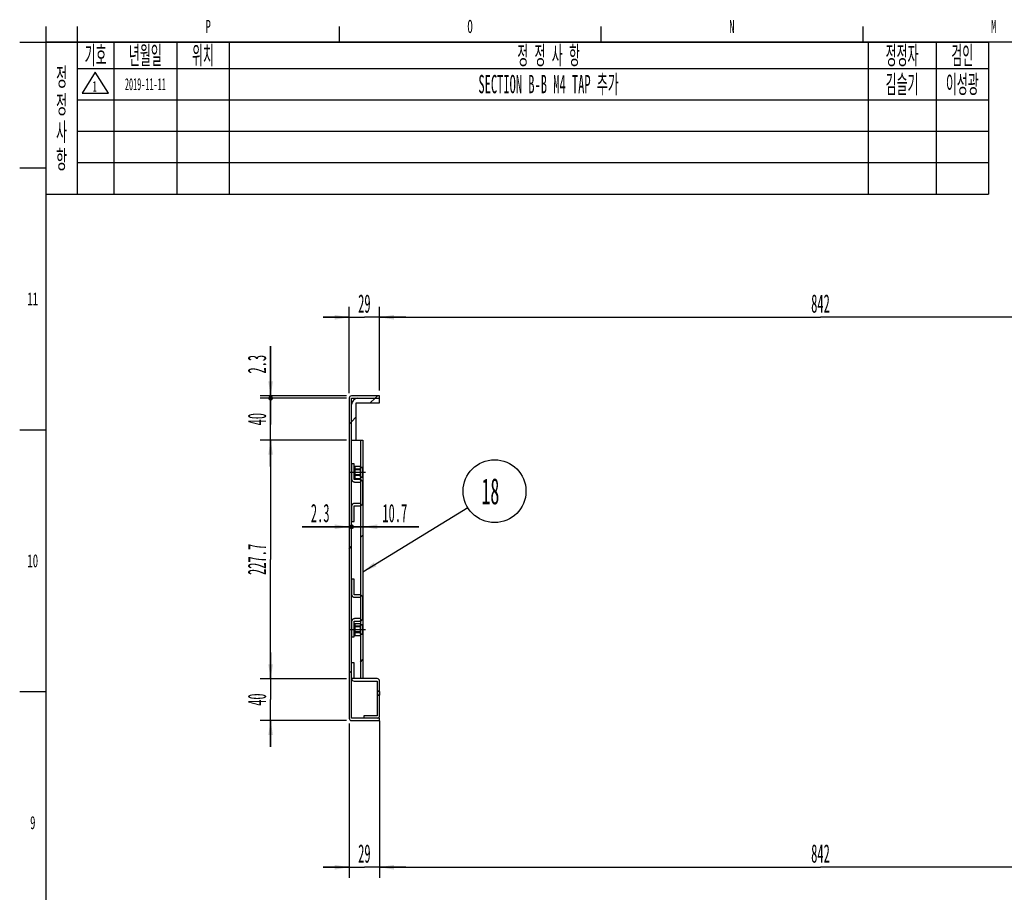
# Model space of a CAD drawing. Header units: millimetres. Extents: x 0 to 839, y 0 to 593.
# Tile 6 of 11: x 20 to 208, y 422 to 588. Entities that reach past the tile are written whole.
import ezdxf

# ---------------------------------------------------------------- set-up
doc = ezdxf.new("R2010")
doc.units = ezdxf.units.MM
doc.header["$LTSCALE"] = 46.255
doc.linetypes.add('CENTER', pattern=[0.6, 0.375, -0.075, 0.075, -0.075])
doc.linetypes.add('HIDDEN', pattern=[0.2, 0.1, -0.1])
doc.layers.get('0').update_dxf_attribs({"linetype": 'CONTINUOUS'})
for name, color, linetype in [('02___PRT_ALL_AXES', 7, 'CONTINUOUS'), ('3_DATUM_AXES', 7, 'CONTINUOUS'), ('ALL_AXIS', 7, 'CONTINUOUS'), ('ALL_ROUND', 7, 'CONTINUOUS'), ('DEFAULT_2', 8, 'HIDDEN')]:
    doc.layers.add(name, color=color, linetype=linetype)
doc.styles.get("Standard").update_dxf_attribs({"font": 'txt', "width": 0.5})
doc.styles.add('TEXTSTYLE_2', font='txt', dxfattribs={"width": 0.6})
doc.dimstyles.new('DIMSTYLE_4', dxfattribs={"dimtxt": 3.5, "dimasz": 2.76, "dimexe": 2, "dimexo": 1, "dimgap": 0.875, "dimtad": 1, "dimdec": 3, "dimlfac": 5, "dimdsep": 46, "dimtxsty": 'Standard', "dimblk": '_FILLED', "dimblk1": '_FILLED', "dimblk2": '_FILLED', "dimcen": 0.09, "dimadec": 3, "dimazin": 2, "dimtp": 0.3, "dimtm": 0.3, "dimtfac": 1, "dimtdec": 3, "dimtofl": 0, "dimtmove": 0, "dimatfit": 3, "dimldrblk": '_FILLED', "dimfxl": 0, "dimtolj": 1, "dimarcsym": 0})
doc.dimstyles.new('DIMSTYLE_5', dxfattribs={"dimtxt": 3.5, "dimasz": 2.76, "dimexe": 2, "dimexo": 1, "dimgap": 0.875, "dimtad": 1, "dimdec": 3, "dimlfac": 5, "dimdsep": 46, "dimtxsty": 'Standard', "dimblk": '_FILLED', "dimblk1": '_FILLED', "dimblk2": '_FILLED', "dimcen": 0.09, "dimadec": 3, "dimazin": 2, "dimtp": 0.1, "dimtm": 0.1, "dimtfac": 1, "dimtdec": 3, "dimtofl": 0, "dimtmove": 0, "dimatfit": 3, "dimldrblk": '_FILLED', "dimfxl": 0, "dimtolj": 1, "dimarcsym": 0})
doc.dimstyles.new('DIMSTYLE_6', dxfattribs={"dimtxt": 3.5, "dimasz": 2.76, "dimexe": 2, "dimexo": 1, "dimgap": 0.875, "dimtad": 1, "dimdec": 3, "dimlfac": 5, "dimdsep": 46, "dimtxsty": 'Standard', "dimblk": '_FILLED', "dimblk1": '_FILLED', "dimblk2": '_FILLED', "dimcen": 0.09, "dimadec": 3, "dimazin": 2, "dimtp": 0.2, "dimtm": 0.2, "dimtfac": 1, "dimtdec": 3, "dimtofl": 0, "dimtmove": 0, "dimatfit": 3, "dimldrblk": '_FILLED', "dimfxl": 0, "dimtolj": 1, "dimarcsym": 0})
doc.dimstyles.new('DIMSTYLE_7', dxfattribs={"dimtxt": 3.5, "dimasz": 2.76, "dimexe": 2, "dimexo": 1, "dimgap": 0.875, "dimtad": 1, "dimdec": 3, "dimlfac": 5, "dimdsep": 46, "dimtxsty": 'Standard', "dimblk": '_FILLED', "dimblk1": '_FILLED', "dimblk2": '_FILLED', "dimcen": 0.09, "dimadec": 3, "dimazin": 2, "dimtp": 0.5, "dimtm": 0.5, "dimtfac": 1, "dimtdec": 3, "dimtofl": 0, "dimtmove": 0, "dimatfit": 3, "dimldrblk": '_FILLED', "dimfxl": 0, "dimtolj": 1, "dimarcsym": 0})
doc.dimstyles.new('DIMSTYLE_8', dxfattribs={"dimtxt": 3.5, "dimasz": 2.76, "dimexe": 2, "dimexo": 1, "dimgap": 0.875, "dimtad": 1, "dimdec": 3, "dimlfac": 5, "dimdsep": 46, "dimtxsty": 'Standard', "dimblk": '_FILLED', "dimblk1": '_FILLED', "dimblk2": '_FILLED', "dimcen": 0.09, "dimadec": 3, "dimazin": 2, "dimtp": 0.8, "dimtm": 0.8, "dimtfac": 1, "dimtdec": 3, "dimtofl": 0, "dimtmove": 0, "dimatfit": 3, "dimldrblk": '_FILLED', "dimfxl": 0, "dimtolj": 1, "dimarcsym": 0})
doc.dimstyles.get("Standard").update_dxf_attribs({"dimtxt": 3.5, "dimasz": 2.76, "dimexe": 2, "dimexo": 1, "dimtad": 1, "dimdec": 3, "dimdsep": 46, "dimtxsty": 'Standard', "dimblk": '_FILLED', "dimblk1": '_FILLED', "dimblk2": '_FILLED', "dimcen": 0.09, "dimadec": 3, "dimazin": 2, "dimtol": 1, "dimtp": 0.001, "dimtm": 0.001, "dimtfac": 1, "dimtdec": 3, "dimtofl": 0, "dimtmove": 0, "dimatfit": 3, "dimldrblk": '_FILLED', "dimfxl": 0, "dimtolj": 1, "dimarcsym": 0})
pattern_1 = [(45, (0, 0), (-11.89354, 11.89354), [])]

# ---------------------------------------------------------------- blocks, each defined once
blk = doc.blocks.new('_FILLED')
at = {"color": 0, "linetype": 'ByBlock'}
blk.add_solid([(0, 0), (-1, 0.163), (-1, -0.163)], dxfattribs=at)
blk = doc.blocks.new('*D36')
at = {"color": 2, "linetype": 'Continuous'}
for p, q in [((88.72, 453.48), (88.72, 424.48)), ((257.12, 453.48), (257.12, 424.48)), ((88.72, 426.48), (172.92, 426.48)), ((257.12, 426.48), (172.92, 426.48))]:
    blk.add_line(p, q, dxfattribs=at)
at = {"color": 2, "linetype": 'Continuous', "xscale": 2.76, "yscale": 2.76, "zscale": 2.76, "rotation": 180}
blk.add_blockref('_FILLED', (88.72, 426.48), dxfattribs=at)
at = {"color": 2, "linetype": 'Continuous', "xscale": 2.76, "yscale": 2.76, "zscale": 2.76}
blk.add_blockref('_FILLED', (257.12, 426.48), dxfattribs=at)
at = {"color": 2, "linetype": 'Continuous', "insert": (172.92, 430.86), "char_height": 3.5, "width": 5.25, "attachment_point": 2, "line_spacing_factor": 0.9}
blk.add_mtext('842', dxfattribs=at)
blk = doc.blocks.new('*D72')
at = {"color": 2, "linetype": 'Continuous'}
for p, q in [((82.92, 517.02), (82.92, 533.48)), ((88.72, 517.48), (88.72, 533.48)), ((82.92, 531.48), (77.92, 531.48)), ((77.92, 531.48), (85.82, 531.48)), ((93.72, 531.48), (85.82, 531.48)), ((88.72, 531.48), (93.72, 531.48))]:
    blk.add_line(p, q, dxfattribs=at)
at = {"color": 2, "linetype": 'Continuous', "xscale": 2.76, "yscale": 2.76, "zscale": 2.76}
blk.add_blockref('_FILLED', (82.92, 531.48), dxfattribs=at)
at = {"color": 2, "linetype": 'Continuous', "xscale": 2.76, "yscale": 2.76, "zscale": 2.76, "rotation": 180}
blk.add_blockref('_FILLED', (88.72, 531.48), dxfattribs=at)
at = {"color": 2, "linetype": 'Continuous', "insert": (85.82, 535.86), "char_height": 3.5, "width": 3.5, "attachment_point": 2, "line_spacing_factor": 0.9}
blk.add_mtext('29', dxfattribs=at)
blk = doc.blocks.new('*D73')
at = {"color": 2, "linetype": 'Continuous'}
for p, q in [((88.72, 517.48), (88.72, 533.48)), ((257.12, 517.48), (257.12, 533.48)), ((88.72, 531.48), (172.92, 531.48)), ((257.12, 531.48), (172.92, 531.48))]:
    blk.add_line(p, q, dxfattribs=at)
at = {"color": 2, "linetype": 'Continuous', "xscale": 2.76, "yscale": 2.76, "zscale": 2.76, "rotation": 180}
blk.add_blockref('_FILLED', (88.72, 531.48), dxfattribs=at)
at = {"color": 2, "linetype": 'Continuous', "xscale": 2.76, "yscale": 2.76, "zscale": 2.76}
blk.add_blockref('_FILLED', (257.12, 531.48), dxfattribs=at)
at = {"color": 2, "linetype": 'Continuous', "insert": (172.92, 535.86), "char_height": 3.5, "width": 5.25, "attachment_point": 2, "line_spacing_factor": 0.9}
blk.add_mtext('842', dxfattribs=at)
blk = doc.blocks.new('_DOT')
at = {"color": 0, "linetype": 'ByBlock'}
blk.add_line((-0.163, 0), (-1, 0), dxfattribs=at)
at = {"color": 0, "linetype": 'ByBlock', "const_width": 0.163}
blk.add_lwpolyline([(-0.082, 0, 1), (0.082, 0, 1)], format="xyb", close=True, dxfattribs=at)
blk = doc.blocks.new('*D75')
at = {"color": 2, "linetype": 'Continuous'}
for p, q in [((67.92, 516.48), (67.92, 525.98)), ((67.92, 525.98), (67.92, 516.25)), ((82.38, 516.48), (65.92, 516.48)), ((82.38, 516.02), (65.92, 516.02)), ((67.92, 511.02), (67.92, 516.25)), ((67.92, 516.02), (67.92, 511.02))]:
    blk.add_line(p, q, dxfattribs=at)
at = {"color": 2, "linetype": 'Continuous', "xscale": 2.76, "yscale": 2.76, "zscale": 2.76}
for name, p, rotation in [('_FILLED', (67.92, 516.48), 270), ('_DOT', (67.92, 516.02), 90)]:
    blk.add_blockref(name, p, dxfattribs=dict(at, rotation=rotation))
at = {"color": 2, "linetype": 'Continuous', "insert": (63.55, 520.73), "char_height": 3.5, "width": 5.25, "attachment_point": 1, "rotation": 90, "line_spacing_factor": 0.9}
blk.add_mtext('2.3', dxfattribs=at)
blk = doc.blocks.new('*D76')
at = {"color": 2, "linetype": 'Continuous'}
for p, q in [((67.92, 516.02), (67.92, 521.02)), ((67.92, 521.02), (67.92, 512.02)), ((82.38, 516.02), (65.92, 516.02)), ((67.92, 503.02), (67.92, 512.02)), ((82.38, 508.02), (65.92, 508.02)), ((67.92, 508.02), (67.92, 503.02))]:
    blk.add_line(p, q, dxfattribs=at)
at = {"color": 2, "linetype": 'Continuous', "xscale": 2.76, "yscale": 2.76, "zscale": 2.76}
for name, p, rotation in [('_DOT', (67.92, 516.02), 270), ('_FILLED', (67.92, 508.02), 90)]:
    blk.add_blockref(name, p, dxfattribs=dict(at, rotation=rotation))
at = {"color": 2, "linetype": 'Continuous', "insert": (63.55, 512.02), "char_height": 3.5, "width": 3.5, "attachment_point": 2, "rotation": 90, "line_spacing_factor": 0.9}
blk.add_mtext('40', dxfattribs=at)
blk = doc.blocks.new('*D77')
at = {"color": 2, "linetype": 'Continuous'}
for p, q in [((82.38, 508.02), (65.92, 508.02)), ((67.92, 508.02), (67.92, 485.25)), ((67.92, 462.48), (67.92, 485.25)), ((82.38, 462.48), (65.92, 462.48))]:
    blk.add_line(p, q, dxfattribs=at)
at = {"color": 2, "linetype": 'Continuous', "xscale": 2.76, "yscale": 2.76, "zscale": 2.76}
for p, rotation in [((67.92, 508.02), 90), ((67.92, 462.48), 270)]:
    blk.add_blockref('_FILLED', p, dxfattribs=dict(at, rotation=rotation))
at = {"color": 2, "linetype": 'Continuous', "insert": (63.55, 485.25), "char_height": 3.5, "width": 8.75, "attachment_point": 2, "rotation": 90, "line_spacing_factor": 0.9}
blk.add_mtext('227.7', dxfattribs=at)
blk = doc.blocks.new('*D78')
at = {"color": 2, "linetype": 'Continuous'}
for p, q in [((67.92, 462.48), (67.92, 467.48)), ((67.92, 467.48), (67.92, 458.48)), ((82.38, 462.48), (65.92, 462.48)), ((67.92, 449.48), (67.92, 458.48)), ((82.38, 454.48), (65.92, 454.48)), ((67.92, 454.48), (67.92, 449.48))]:
    blk.add_line(p, q, dxfattribs=at)
at = {"color": 2, "linetype": 'Continuous', "xscale": 2.76, "yscale": 2.76, "zscale": 2.76}
for p, rotation in [((67.92, 462.48), 270), ((67.92, 454.48), 90)]:
    blk.add_blockref('_FILLED', p, dxfattribs=dict(at, rotation=rotation))
at = {"color": 2, "linetype": 'Continuous', "insert": (63.55, 458.48), "char_height": 3.5, "width": 3.5, "attachment_point": 2, "rotation": 90, "line_spacing_factor": 0.9}
blk.add_mtext('40', dxfattribs=at)
blk = doc.blocks.new('*D79')
at = {"color": 2, "linetype": 'Continuous'}
for p, q in [((82.92, 453.94), (82.92, 424.48)), ((88.72, 454.4), (88.72, 424.48)), ((82.92, 426.48), (77.92, 426.48)), ((77.92, 426.48), (85.82, 426.48)), ((93.72, 426.48), (85.82, 426.48)), ((88.72, 426.48), (93.72, 426.48))]:
    blk.add_line(p, q, dxfattribs=at)
at = {"color": 2, "linetype": 'Continuous', "xscale": 2.76, "yscale": 2.76, "zscale": 2.76}
blk.add_blockref('_FILLED', (82.92, 426.48), dxfattribs=at)
at = {"color": 2, "linetype": 'Continuous', "xscale": 2.76, "yscale": 2.76, "zscale": 2.76, "rotation": 180}
blk.add_blockref('_FILLED', (88.72, 426.48), dxfattribs=at)
at = {"color": 2, "linetype": 'Continuous', "insert": (85.82, 430.86), "char_height": 3.5, "width": 3.5, "attachment_point": 2, "line_spacing_factor": 0.9}
blk.add_mtext('29', dxfattribs=at)
blk = doc.blocks.new('*D80')
at = {"color": 2, "linetype": 'Continuous'}
for p, q in [((82.92, 491.48), (73.92, 491.48)), ((73.92, 491.48), (83.15, 491.48)), ((88.38, 491.48), (83.15, 491.48)), ((83.38, 491.48), (88.38, 491.48))]:
    blk.add_line(p, q, dxfattribs=at)
at = {"color": 2, "linetype": 'Continuous', "xscale": 2.76, "yscale": 2.76, "zscale": 2.76}
blk.add_blockref('_FILLED', (82.92, 491.48), dxfattribs=at)
at = {"color": 2, "linetype": 'Continuous', "xscale": 2.76, "yscale": 2.76, "zscale": 2.76, "rotation": 180}
blk.add_blockref('_DOT', (83.38, 491.48), dxfattribs=at)
at = {"color": 2, "linetype": 'Continuous', "insert": (79.17, 495.86), "char_height": 3.5, "width": 5.25, "attachment_point": 3, "line_spacing_factor": 0.9}
blk.add_mtext('2.3', dxfattribs=at)
blk = doc.blocks.new('*D81')
at = {"color": 2, "linetype": 'Continuous'}
for p, q in [((83.38, 491.48), (78.38, 491.48)), ((78.38, 491.48), (84.45, 491.48)), ((96.25, 491.48), (84.45, 491.48)), ((85.52, 491.48), (96.25, 491.48))]:
    blk.add_line(p, q, dxfattribs=at)
at = {"color": 2, "linetype": 'Continuous', "xscale": 2.76, "yscale": 2.76, "zscale": 2.76}
blk.add_blockref('_DOT', (83.38, 491.48), dxfattribs=at)
at = {"color": 2, "linetype": 'Continuous', "xscale": 2.76, "yscale": 2.76, "zscale": 2.76, "rotation": 180}
blk.add_blockref('_FILLED', (85.52, 491.48), dxfattribs=at)
at = {"color": 2, "linetype": 'Continuous', "insert": (89.25, 495.86), "char_height": 3.5, "width": 7, "attachment_point": 1, "line_spacing_factor": 0.9}
blk.add_mtext('10.7', dxfattribs=at)
blk = doc.blocks.new('CUSTOM_BALLOON_Q_BL2', base_point=(110.68, 498.28))
at = {"color": 2, "linetype": 'Continuous'}
blk.add_circle((110.68, 498.28), 6, dxfattribs=at)
at = {"color": 2, "linetype": 'Continuous', "insert": (108.18, 500.78), "char_height": 5, "width": 5, "attachment_point": 1, "line_spacing_factor": 0.9}
blk.add_mtext('18', dxfattribs=at)
blk = doc.blocks.new('REV_MARK_BL9', base_point=(34.43, 576.28))
at = {"color": 2, "linetype": 'Continuous'}
for p, q in [((34.43, 578.28), (31.93, 574.28)), ((36.93, 574.28), (34.43, 578.28)), ((31.93, 574.28), (36.93, 574.28))]:
    blk.add_line(p, q, dxfattribs=at)
at = {"color": 2, "linetype": 'Continuous', "width": 0.5}
blk.add_text('1', height=2, dxfattribs=at).set_placement((33.93, 574.57))

msp = doc.modelspace()

# ---------------------------------------------------------------- hatches: boundary and pattern name
at = {"linetype": 'Continuous'}
h = msp.add_hatch(dxfattribs=at)
h.set_pattern_fill('DEFAULT__11', color=2, scale=16.82, angle=45, style=0, pattern_type=0)
h.set_pattern_definition(pattern_1)
edge = h.paths.add_edge_path()
edge.add_line((88.72071, 516.4819), (83.38071, 516.4819))
edge.add_line((88.72071, 516.0219), (88.72071, 516.4819))
edge.add_line((83.38071, 516.0219), (88.72071, 516.0219))
edge.add_line((83.38071, 454.9419), (83.38071, 516.0219))
edge.add_line((88.72071, 454.9419), (83.38071, 454.9419))
edge.add_line((88.72071, 454.4819), (88.72071, 454.9419))
edge.add_line((83.38071, 454.4819), (88.72071, 454.4819))
edge.add_arc((83.38071, 454.9419), 0.46, 180, 270)
edge.add_line((82.92071, 516.0219), (82.92071, 454.9419))
edge.add_arc((83.38071, 516.0219), 0.46, 90, 180)
h = msp.add_hatch(dxfattribs=at)
h.set_pattern_fill('DEFAULT__14', color=2, scale=16.82, angle=45, style=0, pattern_type=0)
h.set_pattern_definition(pattern_1)
edge = h.paths.add_edge_path()
edge.add_line((88.72071, 516.0219), (84.58071, 516.0219))
edge.add_line((88.72071, 515.1219), (88.72071, 516.0219))
edge.add_line((84.28071, 515.1219), (88.72071, 515.1219))
edge.add_line((84.28071, 508.0219), (84.28071, 515.1219))
edge.add_line((83.38071, 508.0219), (84.28071, 508.0219))
edge.add_line((83.38071, 514.8219), (83.38071, 508.0219))
edge.add_arc((84.58071, 514.8219), 1.2, 90, 180)
h = msp.add_hatch(dxfattribs=at)
h.set_pattern_fill('DEFAULT__15', color=2, scale=16.82, angle=45, style=0, pattern_type=0)
h.set_pattern_definition(pattern_1)
edge = h.paths.add_edge_path()
edge.add_line((85.06071, 508.0219), (85.52071, 508.0219))
edge.add_line((85.52071, 508.0219), (85.52071, 462.4819))
edge.add_line((85.06071, 462.4819), (85.52071, 462.4819))
edge.add_line((85.06071, 508.0219), (85.06071, 462.4819))
h = msp.add_hatch(dxfattribs=at)
h.set_pattern_fill('DEFAULT__12', color=2, scale=16.82, angle=45, style=0, pattern_type=0)
h.set_pattern_definition(pattern_1)
edge = h.paths.add_edge_path()
edge.add_line((85.72071, 454.9419), (88.26071, 454.9419))
edge.add_line((85.72071, 455.4019), (85.72071, 454.9419))
edge.add_line((88.26071, 455.4019), (85.72071, 455.4019))
edge.add_line((88.26071, 462.0219), (88.26071, 455.4019))
edge.add_line((83.84071, 462.0219), (88.26071, 462.0219))
edge.add_arc((83.84071, 462.4819), 0.46, 180, 270)
edge.add_line((88.26071, 462.4819), (83.38071, 462.4819))
edge.add_arc((88.26071, 462.0219), 0.46, 0, 90)
edge.add_line((88.72071, 455.4019), (88.72071, 462.0219))
edge.add_arc((88.26071, 455.4019), 0.46, 270, 360)

# ---------------------------------------------------------------- linework, layer by layer
at = {"color": 2, "linetype": 'Continuous'}
for p, q in [((25, 586.99999), (25, 584)), ((30.99999, 586.99999), (30.99999, 584)), ((80.99999, 586.99999), (80.99999, 584)), ((130.99999, 586.99999), (130.99999, 584)), ((180.99999, 586.99999), (180.99999, 584)), ((20.00001, 584), (25, 584)), ((25, 584), (205, 584)), ((25, 584), (25, 555)), ((31, 584), (31, 555)), ((38, 584), (38, 555)), ((50, 584), (50, 555)), ((60, 584), (60, 555)), ((182, 584), (182, 555)), ((195, 584), (195, 555)), ((205, 584), (205, 555)), ((31, 579), (205, 579)), ((31, 573), (205, 573)), ((31, 567), (205, 567)), ((31, 561), (205, 561)), ((20.00001, 559.99999), (25, 559.99999)), ((25, 555), (205, 555)), ((20.00001, 509.99999), (25, 509.99999)), ((20.00001, 459.99999), (25, 459.99999))]:
    msp.add_line(p, q, dxfattribs=at)
at = {"color": 7, "linetype": 'Continuous'}
for p, q in [((25, 584), (25, 10)), ((830.99999, 584), (25, 584)), ((82.92071, 516.0219), (82.92071, 454.9419)), ((88.72071, 516.4819), (83.38071, 516.4819)), ((83.38071, 454.9419), (83.38071, 516.0219)), ((83.38071, 516.0219), (88.72071, 516.0219)), ((88.72071, 515.1219), (88.72071, 516.4819)), ((84.28071, 508.0219), (84.28071, 515.1219)), ((84.28071, 515.1219), (88.72071, 515.1219)), ((83.38071, 508.0219), (85.52071, 508.0219)), ((85.06071, 508.0219), (85.06071, 462.4819)), ((85.52071, 508.0219), (85.52071, 462.4819)), ((84.02071, 503.0366), (84.02071, 500.72719)), ((84.02071, 503.0366), (85.06071, 503.0366)), ((84.02071, 502.45925), (85.06071, 502.45925)), ((84.02071, 501.30454), (85.06071, 501.30454)), ((84.02071, 500.72719), (85.06071, 500.72719)), ((84.02071, 473.0366), (84.02071, 470.72719)), ((84.02071, 473.0366), (85.06071, 473.0366)), ((84.02071, 472.45925), (85.06071, 472.45925)), ((84.02071, 471.30454), (85.06071, 471.30454)), ((84.02071, 470.72719), (85.06071, 470.72719)), ((88.26071, 462.4819), (83.38071, 462.4819)), ((83.84071, 462.0219), (88.26071, 462.0219)), ((88.26071, 462.0219), (88.26071, 455.4019)), ((88.72071, 455.4019), (88.72071, 462.0219)), ((85.72071, 455.4019), (85.72071, 454.9419)), ((88.26071, 455.4019), (85.72071, 455.4019)), ((88.72071, 454.9419), (83.38071, 454.9419)), ((83.38071, 454.4819), (88.72071, 454.4819)), ((88.72071, 454.4819), (88.72071, 454.9419))]:
    msp.add_line(p, q, dxfattribs=at)
for centre, radius, start, end in [((83.38071, 516.0219), 0.46, 90, 180), ((84.58071, 514.8219), 1.2, 90, 180), ((83.84071, 462.4819), 0.46, 180, 270), ((88.26071, 462.0219), 0.46, 0, 90), ((88.26071, 455.4019), 0.46, 270, 360), ((83.38071, 454.9419), 0.46, 180, 270)]:
    msp.add_arc(centre, radius, start, end, dxfattribs=at)
at = {"layer": '02___PRT_ALL_AXES', "color": 8, "linetype": 'HIDDEN'}
for p, q in [((85.06071, 502.3619), (84.02071, 502.3619)), ((84.02071, 502.36189), (84.02071, 501.4019)), ((85.06071, 502.36189), (85.06071, 501.4019)), ((85.06071, 501.4019), (84.02071, 501.4019)), ((85.06071, 472.3619), (84.02071, 472.3619)), ((84.02071, 472.36189), (84.02071, 471.4019)), ((85.06071, 472.36189), (85.06071, 471.4019)), ((85.06071, 471.4019), (84.02071, 471.4019))]:
    msp.add_line(p, q, dxfattribs=at)
at = {"layer": '02___PRT_ALL_AXES', "color": 7, "linetype": 'CENTER'}
for p, q in [((83.02071, 501.8819), (86.06071, 501.8819)), ((83.02071, 471.8819), (86.06071, 471.8819))]:
    msp.add_line(p, q, dxfattribs=at)
at = {"layer": '3_DATUM_AXES', "color": 8, "linetype": 'HIDDEN'}
for p, q in [((88.26071, 460.01073), (88.26071, 459.35306)), ((88.72071, 460.01073), (88.72071, 459.35306))]:
    msp.add_line(p, q, dxfattribs=at)
at = {"layer": 'ALL_AXIS', "color": 8, "linetype": 'HIDDEN'}
for p, q in [((85.06071, 500.9819), (85.06071, 502.7819)), ((85.52071, 502.7819), (85.06071, 502.7819)), ((85.52071, 500.9819), (85.52071, 502.7819)), ((85.52071, 500.9819), (85.06071, 500.9819)), ((85.06071, 470.9819), (85.06071, 472.7819)), ((85.52071, 472.7819), (85.06071, 472.7819)), ((85.52071, 470.9819), (85.52071, 472.7819)), ((85.52071, 470.9819), (85.06071, 470.9819))]:
    msp.add_line(p, q, dxfattribs=at)
at = {"layer": 'ALL_ROUND', "color": 8, "linetype": 'HIDDEN'}
for p, q in [((83.38071, 503.4819), (83.38071, 500.6219)), ((84.92071, 500.4819), (83.84071, 500.4819)), ((83.98071, 500.0219), (85.06071, 500.0219)), ((85.52071, 496.0819), (85.52071, 499.8819)), ((83.38071, 495.3419), (83.38071, 492.4819)), ((83.84071, 495.4819), (84.92071, 495.4819)), ((85.06071, 495.9419), (83.98071, 495.9419)), ((83.38071, 481.4819), (83.38071, 478.6219)), ((84.92071, 478.4819), (83.84071, 478.4819)), ((83.98071, 478.0219), (85.06071, 478.0219)), ((85.52071, 474.0819), (85.52071, 477.8819)), ((85.06071, 473.9419), (83.98071, 473.9419)), ((83.38071, 473.3419), (83.38071, 470.4819)), ((83.84071, 473.4819), (84.92071, 473.4819))]:
    msp.add_line(p, q, dxfattribs=at)
for centre, start, end in [((83.98071, 500.6219), 180, 270), ((84.92071, 499.8819), 0, 90), ((83.98071, 495.3419), 90, 180), ((84.92071, 496.0819), 270, 360), ((83.98071, 478.6219), 180, 270), ((84.92071, 477.8819), 0, 90), ((83.98071, 473.3419), 90, 180), ((84.92071, 474.0819), 270, 360)]:
    msp.add_arc(centre, 0.6, start, end, dxfattribs=at)
at = {"layer": 'DEFAULT_2', "color": 8, "linetype": 'HIDDEN'}
for p, q in [((83.84071, 503.4819), (83.38071, 503.4819)), ((83.84071, 500.4819), (83.84071, 503.4819)), ((85.06071, 502.4819), (84.02071, 502.4819)), ((85.06071, 502.7819), (85.52071, 502.7819)), ((85.06071, 501.2819), (84.02071, 501.2819)), ((85.06071, 500.9819), (85.52071, 500.9819)), ((83.84071, 492.4819), (83.84071, 495.4819)), ((83.38071, 492.4819), (83.84071, 492.4819)), ((83.84071, 481.4819), (83.38071, 481.4819)), ((83.84071, 478.4819), (83.84071, 481.4819)), ((83.84071, 470.4819), (83.84071, 473.4819)), ((85.06071, 472.4819), (84.02071, 472.4819)), ((85.06071, 472.7819), (85.52071, 472.7819)), ((83.38071, 470.4819), (83.84071, 470.4819)), ((85.06071, 471.2819), (84.02071, 471.2819)), ((85.06071, 470.9819), (85.52071, 470.9819)), ((83.84071, 465.4819), (83.38071, 465.4819)), ((83.84071, 462.4819), (83.84071, 465.4819)), ((88.72071, 460.0819), (88.26071, 460.0819)), ((88.72071, 460.0119), (88.26071, 460.0119)), ((88.72071, 459.3519), (88.26071, 459.3519)), ((88.72071, 459.2819), (88.26071, 459.2819))]:
    msp.add_line(p, q, dxfattribs=at)

# ---------------------------------------------------------------- block references
at = {"color": 2, "linetype": 'Continuous'}
for name, p in [('REV_MARK_BL9', (34.43417, 576.27809)), ('CUSTOM_BALLOON_Q_BL2', (110.68317, 498.2759))]:
    msp.add_blockref(name, p, dxfattribs=at)

# ---------------------------------------------------------------- texts
at = {"color": 2, "linetype": 'Continuous', "char_height": 2.5, "attachment_point": 2, "line_spacing_factor": 0.9, "style": 'TEXTSTYLE_2'}
for s, insert, width in [('P', (55.99999, 588.25), 1.5), ('O', (105.99999, 588.25), 1.5), ('N', (155.99999, 588.25), 1.5), ('M', (205.99999, 588.25), 1.5), ('11', (22.5, 536.25), 3), ('10', (22.5, 486.25), 3), ('9', (22.5, 436.25), 1.5)]:
    msp.add_mtext(s, dxfattribs=dict(at, insert=insert, width=width))
at = {"color": 2, "linetype": 'Continuous', "attachment_point": 2, "line_spacing_factor": 0.9}
for s, insert, char_height, width in [('기호', (34.5, 583.25), 3.5, 4.0833333), ('년월일', (44, 583.25), 3.5, 6.125), ('위치', (55, 583.25), 3.5, 4.0833333), ('정 정 사 항', (121, 583.25), 3.5, 13.4166667), ('정정자', (188.5, 583.25), 3.5, 6.125), ('검인', (200, 583.25), 3.5, 4.0833333), ('정\\P정\\P사\\P항', (28, 579.125), 3.5, 2.0416667), ('SECTION B-B M4 TAP 추가', (121, 577.75), 3.5, 37.3333333), ('김슬기', (188.5, 577.75), 3.5, 6.125), ('이성광', (200, 577.75), 3.5, 6.125), ('2019-11-11', (44, 577.14999), 2.3, 11.5)]:
    msp.add_mtext(s, dxfattribs=dict(at, insert=insert, char_height=char_height, width=width))

# ---------------------------------------------------------------- dimensions: what is measured, and where the dimension line sits
at = {"color": 2, "linetype": 'Continuous'}
for base, p1, p2, dimstyle, picture, middle in [((88.72071, 531.4819), (82.92071, 516.0219), (88.72071, 516.4819), 'DIMSTYLE_6', '*D72', (85.82071, 531.4819)), ((257.12071, 531.4819), (88.72071, 516.4819), (257.12071, 516.4819), 'DIMSTYLE_8', '*D73', (172.86603, 531.4819)), ((88.72071, 426.4819), (82.92071, 454.9419), (88.72071, 455.4019), 'DIMSTYLE_6', '*D79', (85.82071, 426.4819)), ((257.12071, 426.4819), (88.72071, 454.4819), (257.12071, 454.4819), 'DIMSTYLE_8', '*D36', (172.86603, 426.4819))]:
    dim = msp.add_linear_dim(base=base, p1=p1, p2=p2, dimstyle=dimstyle, dxfattribs=at)
    dim.commit()
    dim.dimension.update_dxf_attribs({"geometry": picture, "text_midpoint": middle, "dimtype": 160})
for p1, angle, dimstyle, picture, middle in [((83.38071, 516.4819), 270, 'DIMSTYLE_5', '*D75', (67.92071, 523.40644)), ((83.38071, 508.0219), 90, 'DIMSTYLE_4', '*D76', (67.92071, 512.02189))]:
    dim = msp.add_linear_dim(base=(67.92071, 516.0219), p1=p1, p2=(83.38071, 516.0219), angle=angle, dimstyle=dimstyle, override={"dimblk2": 'DOT', "dimsah": 1}, dxfattribs=at)
    dim.commit()
    dim.dimension.update_dxf_attribs({"geometry": picture, "text_midpoint": middle, "dimtype": 160})
for base, p1, p2, dimstyle, override, picture, middle in [((83.38071, 491.4819), (82.92071, 516.0219), (83.38071, 516.0219), 'DIMSTYLE_5', {"dimblk2": 'DOT', "dimsah": 1}, '*D80', (76.60232, 491.4819)), ((85.52071, 491.4819), (83.38071, 516.0219), (85.52071, 508.0219), 'DIMSTYLE_6', {"dimblk1": 'DOT', "dimsah": 1}, '*D81', (92.96384, 491.4819))]:
    dim = msp.add_linear_dim(base=base, p1=p1, p2=p2, dimstyle=dimstyle, override=override, dxfattribs=at)
    dim.commit()
    dim.dimension.update_dxf_attribs({"geometry": picture, "text_midpoint": middle, "dimtype": 160})
for base, p1, p2, dimstyle, picture, middle in [((67.92071, 462.4819), (83.38071, 508.0219), (83.38071, 462.4819), 'DIMSTYLE_7', '*D77', (67.92071, 485.25189)), ((67.92071, 454.4819), (83.38071, 462.4819), (83.38071, 454.4819), 'DIMSTYLE_4', '*D78', (67.92071, 458.48189))]:
    dim = msp.add_linear_dim(base=base, p1=p1, p2=p2, angle=270, dimstyle=dimstyle, dxfattribs=at)
    dim.commit()
    dim.dimension.update_dxf_attribs({"geometry": picture, "text_midpoint": middle, "dimtype": 160})

# ---------------------------------------------------------------- leaders
msp.add_leader([(85.52071, 482.86307), (105.56671, 495.14191)], dimstyle='Standard', override={"dimtad": 0}, dxfattribs=at)

doc.saveas('drawing.dxf')
